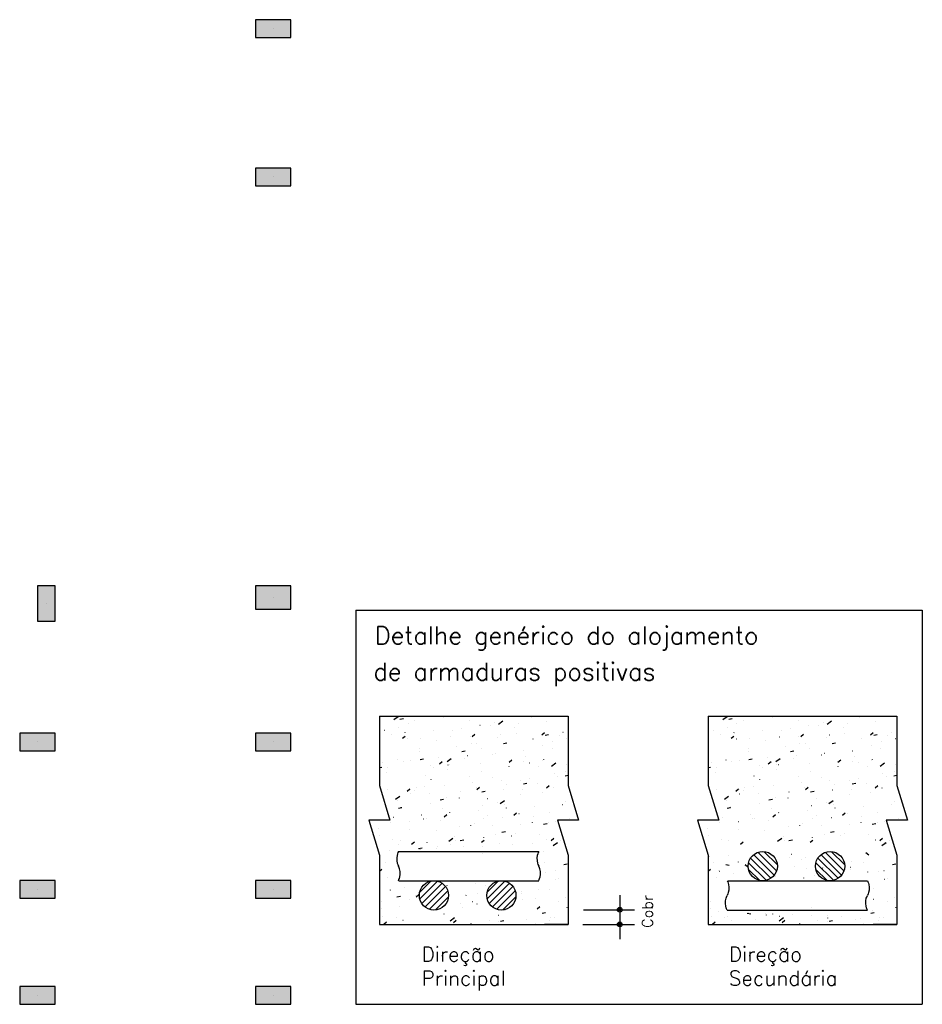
# Model space of a CAD drawing. Extents: x 0 to 119, y 0 to 84.
# Tile 10 of 14: x 87 to 101, y 24 to 39. Entities that reach past the tile are written whole.
import ezdxf

# ---------------------------------------------------------------- set-up
doc = ezdxf.new("R2010")
doc.units = 0
doc.header["$MEASUREMENT"] = 0
for name, color, linetype in [('1', 1, 'CONTINUOUS'), ('2', 2, 'CONTINUOUS'), ('9', 9, 'CONTINUOUS')]:
    doc.layers.add(name, color=color, linetype=linetype)
doc.styles.get("Standard").update_dxf_attribs({"font": 'ROMANS.SHX'})

msp = doc.modelspace()

# ---------------------------------------------------------------- linework, layer by layer
at = {"layer": '1', "linetype": 'Continuous'}
for p, q in [((91.202317, 38.737276), (91.202317, 38.737276)), ((91.202317, 36.448517), (91.202317, 36.448517)), ((91.202317, 29.964549), (91.202317, 29.964549)), ((87.702317, 29.87364), (87.702317, 29.87364)), ((87.565954, 27.737276), (87.565954, 27.737276)), ((91.202317, 27.737276), (91.202317, 27.737276)), ((87.565954, 25.464549), (87.565954, 25.464549)), ((91.202317, 25.464549), (91.202317, 25.464549)), ((87.565954, 23.828185), (87.565954, 23.828185)), ((91.202317, 23.828185), (91.202317, 23.828185))]:
    msp.add_line(p, q, dxfattribs=at)
at = {"layer": '2', "linetype": 'Continuous'}
for p, q in [((92.475045, 29.768138), (101.206862, 29.768138)), ((92.475045, 29.768138), (92.475045, 23.691822)), ((101.206862, 29.768138), (101.206862, 23.691822)), ((92.837672, 28.135076), (95.746763, 28.135076)), ((92.837672, 28.135076), (92.837672, 27.064224)), ((93.062837, 28.081067), (93.128874, 28.129371)), ((93.154571, 28.087419), (93.208115, 28.097827)), ((93.82764, 28.119329), (93.828528, 28.119525)), ((94.248343, 28.133535), (94.248897, 28.134256)), ((95.176423, 28.120014), (95.176542, 28.120915)), ((95.746763, 28.135076), (95.746763, 27.064224)), ((97.905396, 28.135076), (100.814487, 28.135076)), ((97.905396, 28.135076), (97.905396, 27.064224)), ((98.130561, 28.081067), (98.196598, 28.129371)), ((98.222296, 28.087419), (98.275839, 28.097827)), ((98.895364, 28.119329), (98.896252, 28.119525)), ((99.316068, 28.133535), (99.316621, 28.134256)), ((100.244147, 28.120014), (100.244266, 28.120915)), ((100.814487, 28.135076), (100.814487, 27.064224)), ((92.837672, 28.02582), (92.837672, 28.02582)), ((93.135358, 27.965853), (93.136245, 27.96605)), ((93.279932, 28.01768), (93.280051, 28.018582)), ((93.375811, 28.06178), (93.376364, 28.062501)), ((94.108605, 27.951424), (94.109158, 27.952145)), ((94.2288, 28.073579), (94.228919, 28.07448)), ((94.388593, 27.994323), (94.389481, 27.99452)), ((94.54418, 27.9864), (94.544733, 27.987121)), ((94.610479, 28.043514), (94.611366, 28.043711)), ((94.673097, 28.013355), (94.739134, 28.061659)), ((94.919864, 27.959125), (94.919983, 27.960027)), ((94.981138, 28.023178), (94.981691, 28.0239)), ((95.416712, 28.058154), (95.417266, 28.058875)), ((97.905396, 28.02582), (97.905396, 28.02582)), ((98.203082, 27.965853), (98.203969, 27.96605)), ((98.347656, 28.01768), (98.347775, 28.018582)), ((98.443535, 28.06178), (98.444088, 28.062501)), ((99.176329, 27.951424), (99.176883, 27.952145)), ((99.296525, 28.073579), (99.296643, 28.07448)), ((99.456317, 27.994323), (99.457205, 27.99452)), ((99.611904, 27.9864), (99.612457, 27.987121)), ((99.678203, 28.043514), (99.67909, 28.043711)), ((99.740821, 28.013355), (99.806859, 28.061659)), ((99.987589, 27.959125), (99.987707, 27.960027)), ((100.048862, 28.023178), (100.049415, 28.0239)), ((100.484437, 28.058154), (100.48499, 28.058875)), ((92.837672, 27.916367), (92.837672, 27.916367)), ((92.837672, 27.899858), (92.837672, 27.899858)), ((92.837672, 27.899858), (92.837672, 27.899858)), ((92.837672, 27.899858), (92.837672, 27.899858)), ((92.837672, 27.89314), (92.837672, 27.89314)), ((92.837672, 27.89314), (92.837672, 27.89314)), ((92.913472, 27.916662), (92.91436, 27.916859)), ((93.023373, 27.856792), (93.023492, 27.857693)), ((93.192629, 27.793563), (93.234414, 27.828624)), ((93.236072, 27.87967), (93.236626, 27.880391)), ((93.27205, 27.784832), (93.272958, 27.784871)), ((93.469987, 27.790673), (93.470875, 27.79087)), ((93.671647, 27.914645), (93.6722, 27.915366)), ((93.939596, 27.813977), (93.940504, 27.814017)), ((93.972242, 27.91269), (93.97236, 27.913592)), ((94.234769, 27.826865), (94.235677, 27.826905)), ((94.26676, 27.819962), (94.308545, 27.855023)), ((94.663306, 27.798236), (94.663424, 27.799138)), ((94.70523, 27.847406), (94.706138, 27.847445)), ((94.945108, 27.868334), (94.945996, 27.868531)), ((95.205306, 27.782644), (95.205859, 27.783365)), ((95.340892, 27.846361), (95.382676, 27.881422)), ((95.372776, 27.876551), (95.373684, 27.876591)), ((95.391865, 27.839546), (95.445408, 27.849953)), ((95.610038, 27.837912), (95.610157, 27.838813)), ((95.667949, 27.889439), (95.668857, 27.889479)), ((95.727947, 27.79252), (95.728834, 27.792717)), ((97.905396, 27.916367), (97.905396, 27.916367)), ((97.905396, 27.899858), (97.905396, 27.899858)), ((97.905396, 27.899858), (97.905396, 27.899858)), ((97.905396, 27.899858), (97.905396, 27.899858)), ((97.905396, 27.89314), (97.905396, 27.89314)), ((97.905396, 27.89314), (97.905396, 27.89314)), ((97.981196, 27.916662), (97.982084, 27.916859)), ((98.091098, 27.856792), (98.091216, 27.857693)), ((98.260354, 27.793563), (98.302138, 27.828624)), ((98.303797, 27.87967), (98.30435, 27.880391)), ((98.339774, 27.784832), (98.340682, 27.784871)), ((98.537712, 27.790673), (98.538599, 27.79087)), ((98.739371, 27.914645), (98.739925, 27.915366)), ((99.00732, 27.813977), (99.008228, 27.814017)), ((99.039966, 27.91269), (99.040085, 27.913592)), ((99.302493, 27.826865), (99.303402, 27.826905)), ((99.334485, 27.819962), (99.376269, 27.855023)), ((99.73103, 27.798236), (99.731149, 27.799138)), ((99.772954, 27.847406), (99.773862, 27.847445)), ((100.012833, 27.868334), (100.01372, 27.868531)), ((100.27303, 27.782644), (100.273584, 27.783365)), ((100.408616, 27.846361), (100.4504, 27.881422)), ((100.4405, 27.876551), (100.441408, 27.876591)), ((100.45959, 27.839546), (100.513133, 27.849953)), ((100.677762, 27.837912), (100.677881, 27.838813)), ((100.735673, 27.889439), (100.736582, 27.889479)), ((100.795671, 27.79252), (100.796558, 27.792717)), ((92.837672, 27.765866), (92.837672, 27.765866)), ((92.837672, 27.765866), (92.837672, 27.765866)), ((92.837672, 27.650492), (92.837672, 27.650492)), ((92.837672, 27.650492), (92.837672, 27.650492)), ((93.460241, 27.639135), (93.460794, 27.639856)), ((93.715683, 27.751802), (93.715802, 27.752703)), ((94.03094, 27.665668), (94.031828, 27.665865)), ((94.252826, 27.714859), (94.253713, 27.715056)), ((94.332773, 27.71089), (94.333327, 27.711611)), ((94.406747, 27.637348), (94.406865, 27.638249)), ((94.749346, 27.714652), (94.802889, 27.72506)), ((95.353479, 27.677023), (95.353598, 27.677924)), ((95.501142, 27.635509), (95.501696, 27.63623)), ((95.506061, 27.743329), (95.506949, 27.743526)), ((97.905396, 27.765866), (97.905396, 27.765866)), ((97.905396, 27.765866), (97.905396, 27.765866)), ((97.905396, 27.650492), (97.905396, 27.650492)), ((97.905396, 27.650492), (97.905396, 27.650492)), ((98.527965, 27.639135), (98.528518, 27.639856)), ((98.783407, 27.751802), (98.783526, 27.752703)), ((99.098665, 27.665668), (99.099552, 27.665865)), ((99.32055, 27.714859), (99.321438, 27.715056)), ((99.400498, 27.71089), (99.401051, 27.711611)), ((99.474471, 27.637348), (99.47459, 27.638249)), ((99.81707, 27.714652), (99.870613, 27.72506)), ((100.421204, 27.677023), (100.421322, 27.677924)), ((100.568867, 27.635509), (100.56942, 27.63623)), ((100.573785, 27.743329), (100.574673, 27.743526)), ((92.837672, 27.495718), (92.837672, 27.495718)), ((93.459124, 27.590913), (93.459243, 27.591814)), ((93.756077, 27.492), (93.75663, 27.492722)), ((93.880649, 27.433706), (93.946686, 27.48201)), ((94.106826, 27.589759), (94.160369, 27.600167)), ((94.193035, 27.528779), (94.193588, 27.5295)), ((94.587455, 27.539679), (94.588343, 27.539876)), ((94.62861, 27.563755), (94.629163, 27.564476)), ((95.065568, 27.600533), (95.066121, 27.601255)), ((95.096921, 27.516134), (95.097039, 27.517035)), ((97.905396, 27.495718), (97.905396, 27.495718)), ((98.526849, 27.590913), (98.526967, 27.591814)), ((98.823801, 27.492), (98.824354, 27.492722)), ((98.948373, 27.433706), (99.01441, 27.48201)), ((99.17455, 27.589759), (99.228094, 27.600167)), ((99.260759, 27.528779), (99.261313, 27.5295)), ((99.65518, 27.539679), (99.656067, 27.539876)), ((99.696334, 27.563755), (99.696887, 27.564476)), ((100.133292, 27.600533), (100.133845, 27.601255)), ((100.164645, 27.516134), (100.164764, 27.517035)), ((92.837672, 27.401127), (92.837672, 27.401127)), ((92.837672, 27.401127), (92.837672, 27.401127)), ((92.837672, 27.360464), (92.837672, 27.360464)), ((92.837672, 27.343061), (92.87533, 27.350381)), ((92.837672, 27.340189), (92.837672, 27.340189)), ((92.837672, 27.340189), (92.837672, 27.340189)), ((92.883544, 27.420246), (92.884097, 27.420967)), ((92.961513, 27.345596), (92.962422, 27.345635)), ((93.112334, 27.462018), (93.113222, 27.462215)), ((93.202566, 27.430024), (93.202684, 27.430925)), ((93.320502, 27.457025), (93.321056, 27.457746)), ((93.464306, 27.464866), (93.51785, 27.475274)), ((93.629059, 27.374741), (93.629968, 27.374781)), ((93.673287, 27.337013), (93.674175, 27.33721)), ((93.76535, 27.399228), (93.807134, 27.434289)), ((93.895173, 27.386204), (93.89606, 27.386401)), ((93.924233, 27.387629), (93.925141, 27.387668)), ((94.150188, 27.476459), (94.150307, 27.47736)), ((94.394694, 27.40817), (94.395602, 27.408209)), ((94.839481, 27.425627), (94.881265, 27.460688)), ((94.840362, 27.355245), (94.840481, 27.356147)), ((95.062239, 27.437315), (95.063148, 27.437355)), ((95.148408, 27.414674), (95.149296, 27.414871)), ((95.289736, 27.359999), (95.290289, 27.36072)), ((95.357413, 27.450203), (95.358321, 27.450242)), ((95.370294, 27.463865), (95.371181, 27.464061)), ((95.490909, 27.365993), (95.556946, 27.414297)), ((95.719832, 27.387835), (95.720385, 27.388556)), ((97.905396, 27.401127), (97.905396, 27.401127)), ((97.905396, 27.401127), (97.905396, 27.401127)), ((97.905396, 27.360464), (97.905396, 27.360464)), ((97.905396, 27.343061), (97.943054, 27.350381)), ((97.905396, 27.340189), (97.905396, 27.340189)), ((97.905396, 27.340189), (97.905396, 27.340189)), ((97.951268, 27.420246), (97.951822, 27.420967)), ((98.029238, 27.345596), (98.030146, 27.345635)), ((98.180059, 27.462018), (98.180946, 27.462215)), ((98.27029, 27.430024), (98.270409, 27.430925)), ((98.388226, 27.457025), (98.38878, 27.457746)), ((98.532031, 27.464866), (98.585574, 27.475274)), ((98.696784, 27.374741), (98.697692, 27.374781)), ((98.741012, 27.337013), (98.741899, 27.33721)), ((98.833074, 27.399228), (98.874858, 27.434289)), ((98.962897, 27.386204), (98.963785, 27.386401)), ((98.991957, 27.387629), (98.992865, 27.387668)), ((99.217912, 27.476459), (99.218031, 27.47736)), ((99.462418, 27.40817), (99.463326, 27.408209)), ((99.907205, 27.425627), (99.948989, 27.460688)), ((99.908086, 27.355245), (99.908205, 27.356147)), ((100.129964, 27.437315), (100.130872, 27.437355)), ((100.216133, 27.414674), (100.21702, 27.414871)), ((100.35746, 27.359999), (100.358014, 27.36072)), ((100.425137, 27.450203), (100.426045, 27.450242)), ((100.438018, 27.463865), (100.438906, 27.464061)), ((100.558633, 27.365993), (100.62467, 27.414297)), ((100.787556, 27.387835), (100.78811, 27.388556)), ((92.946007, 27.269135), (92.946125, 27.270036)), ((93.54467, 27.21649), (93.545224, 27.217212)), ((93.893629, 27.31557), (93.893748, 27.316471)), ((94.229802, 27.211024), (94.23069, 27.211221)), ((94.417203, 27.288245), (94.417757, 27.288966)), ((94.583803, 27.194356), (94.583922, 27.195258)), ((95.149998, 27.177889), (95.150551, 27.17861)), ((95.532672, 27.250255), (95.53279, 27.251156)), ((95.580093, 27.205724), (95.580647, 27.206445)), ((95.7016, 27.216993), (95.746763, 27.225771)), ((95.704923, 27.288685), (95.705811, 27.288882)), ((98.013731, 27.269135), (98.01385, 27.270036)), ((98.612395, 27.21649), (98.612948, 27.217212)), ((98.961354, 27.31557), (98.961472, 27.316471)), ((99.297527, 27.211024), (99.298414, 27.211221)), ((99.484928, 27.288245), (99.485481, 27.288966)), ((99.651528, 27.194356), (99.651646, 27.195258)), ((100.217722, 27.177889), (100.218275, 27.17861)), ((100.600396, 27.250255), (100.600515, 27.251156)), ((100.647818, 27.205724), (100.648371, 27.206445)), ((100.769325, 27.216993), (100.814487, 27.225771)), ((100.772648, 27.288685), (100.773535, 27.288882)), ((92.837672, 27.151761), (92.837672, 27.151761)), ((92.837672, 27.151761), (92.837672, 27.151761)), ((92.837672, 27.151761), (92.837672, 27.151761)), ((92.837672, 27.064227), (93.000248, 26.5288)), ((93.404932, 27.03438), (93.405485, 27.035101)), ((93.53752, 27.057549), (93.538407, 27.057745)), ((93.637071, 27.154681), (93.637189, 27.155583)), ((93.840507, 27.069355), (93.84106, 27.070077)), ((94.277465, 27.106134), (94.278018, 27.106855)), ((94.327244, 27.033468), (94.327363, 27.034369)), ((94.33807, 27.004893), (94.379854, 27.039955)), ((94.713039, 27.14111), (94.713593, 27.141831)), ((94.790755, 27.086019), (94.791643, 27.086215)), ((95.012641, 27.135209), (95.013528, 27.135406)), ((95.059081, 27.092099), (95.112624, 27.102507)), ((95.276113, 27.089366), (95.276232, 27.090268)), ((95.412201, 27.031292), (95.453985, 27.066354)), ((95.517337, 27.031507), (95.518246, 27.031547)), ((95.746763, 27.064227), (95.909339, 26.5288)), ((97.905396, 27.151761), (97.905396, 27.151761)), ((97.905396, 27.151761), (97.905396, 27.151761)), ((97.905396, 27.151761), (97.905396, 27.151761)), ((97.905396, 27.064227), (98.067972, 26.5288)), ((98.472656, 27.03438), (98.47321, 27.035101)), ((98.605244, 27.057549), (98.606132, 27.057745)), ((98.704795, 27.154681), (98.704914, 27.155583)), ((98.908231, 27.069355), (98.908784, 27.070077)), ((99.345189, 27.106134), (99.345743, 27.106855)), ((99.394969, 27.033468), (99.395087, 27.034369)), ((99.405794, 27.004893), (99.447578, 27.039955)), ((99.780764, 27.14111), (99.781317, 27.141831)), ((99.85848, 27.086019), (99.859367, 27.086215)), ((100.080365, 27.135209), (100.081253, 27.135406)), ((100.126805, 27.092099), (100.180348, 27.102507)), ((100.343837, 27.089366), (100.343956, 27.090268)), ((100.479925, 27.031292), (100.521709, 27.066354)), ((100.585062, 27.031507), (100.58597, 27.031547)), ((100.814487, 27.064227), (100.977063, 26.5288)), ((92.882537, 26.916469), (92.882537, 26.916469)), ((92.882537, 26.916469), (92.882537, 26.916469)), ((92.882537, 26.916469), (92.882537, 26.916469)), ((92.883711, 26.912603), (92.883711, 26.912603)), ((92.883711, 26.912603), (92.883711, 26.912603)), ((92.883711, 26.912603), (92.883711, 26.912603)), ((92.889109, 26.894823), (92.889109, 26.894823)), ((92.894423, 26.877321), (92.894423, 26.877321)), ((92.894423, 26.877321), (92.894423, 26.877321)), ((92.894423, 26.877321), (92.894423, 26.877321)), ((92.967974, 26.997601), (92.968527, 26.998322)), ((93.0882, 26.854057), (93.154238, 26.902361)), ((93.263939, 26.978494), (93.305723, 27.013556)), ((93.315634, 27.008358), (93.316522, 27.008554)), ((93.318523, 26.935505), (93.319431, 26.935545)), ((93.380512, 26.993793), (93.380631, 26.994694)), ((93.613696, 26.948393), (93.614605, 26.948432)), ((93.87215, 26.882369), (93.873037, 26.882565)), ((94.070686, 26.872579), (94.070804, 26.87348)), ((94.084157, 26.968933), (94.085065, 26.968973)), ((94.416561, 26.967206), (94.470104, 26.977614)), ((94.751703, 26.998079), (94.752611, 26.998119)), ((95.019554, 26.928478), (95.019673, 26.929379)), ((95.046876, 27.010967), (95.047785, 27.011006)), ((95.347271, 26.96003), (95.348158, 26.960226)), ((97.950261, 26.916469), (97.950261, 26.916469)), ((97.950261, 26.916469), (97.950261, 26.916469)), ((97.950261, 26.916469), (97.950261, 26.916469)), ((97.951435, 26.912603), (97.951435, 26.912603)), ((97.951435, 26.912603), (97.951435, 26.912603)), ((97.951435, 26.912603), (97.951435, 26.912603)), ((97.956834, 26.894823), (97.956834, 26.894823)), ((97.962148, 26.877321), (97.962148, 26.877321)), ((97.962148, 26.877321), (97.962148, 26.877321)), ((97.962148, 26.877321), (97.962148, 26.877321)), ((98.035698, 26.997601), (98.036252, 26.998322)), ((98.155925, 26.854057), (98.221962, 26.902361)), ((98.331663, 26.978494), (98.373447, 27.013556)), ((98.383359, 27.008358), (98.384246, 27.008554)), ((98.386247, 26.935505), (98.387156, 26.935545)), ((98.448236, 26.993793), (98.448355, 26.994694)), ((98.681421, 26.948393), (98.682329, 26.948432)), ((98.939874, 26.882369), (98.940761, 26.882565)), ((99.13841, 26.872579), (99.138529, 26.87348)), ((99.151882, 26.968933), (99.15279, 26.968973)), ((99.484285, 26.967206), (99.537829, 26.977614)), ((99.819427, 26.998079), (99.820336, 26.998119)), ((100.087279, 26.928478), (100.087397, 26.929379)), ((100.114601, 27.010967), (100.115509, 27.011006)), ((100.414995, 26.96003), (100.415882, 26.960226)), ((92.93542, 26.742303), (92.93542, 26.742303)), ((93.123953, 26.832904), (93.124072, 26.833805)), ((93.131522, 26.71742), (93.185065, 26.727828)), ((93.179867, 26.728893), (93.180755, 26.72909)), ((93.6291, 26.793845), (93.629654, 26.794567)), ((93.774041, 26.842313), (93.827585, 26.852721)), ((94.433103, 26.757363), (94.43399, 26.75756)), ((94.501633, 26.8656), (94.502187, 26.866321)), ((94.654988, 26.806554), (94.655876, 26.806751)), ((94.698461, 26.786344), (94.764498, 26.834648)), ((94.762996, 26.767589), (94.763114, 26.76849)), ((95.227565, 26.7463), (95.228119, 26.747022)), ((95.657661, 26.774136), (95.658214, 26.774857)), ((95.710618, 26.814024), (95.710737, 26.814925)), ((98.003144, 26.742303), (98.003144, 26.742303)), ((98.191677, 26.832904), (98.191796, 26.833805)), ((98.199246, 26.71742), (98.252789, 26.727828)), ((98.247591, 26.728893), (98.248479, 26.72909)), ((98.696825, 26.793845), (98.697378, 26.794567)), ((98.841766, 26.842313), (98.895309, 26.852721)), ((99.500827, 26.757363), (99.501714, 26.75756)), ((99.569358, 26.8656), (99.569911, 26.866321)), ((99.722712, 26.806554), (99.7236, 26.806751)), ((99.766185, 26.786344), (99.832222, 26.834648)), ((99.83072, 26.767589), (99.830839, 26.76849)), ((100.295289, 26.7463), (100.295843, 26.747022)), ((100.725385, 26.774136), (100.725939, 26.774857)), ((100.778342, 26.814024), (100.778461, 26.814925)), ((92.944971, 26.710849), (92.944971, 26.710849)), ((92.953484, 26.682813), (92.953484, 26.682813)), ((92.954652, 26.678964), (92.954652, 26.678964)), ((92.954652, 26.678964), (92.954652, 26.678964)), ((92.954652, 26.678964), (92.954652, 26.678964)), ((92.957982, 26.679702), (92.958869, 26.679899)), ((93.052404, 26.574956), (93.052957, 26.575677)), ((93.489362, 26.611735), (93.489915, 26.612456)), ((93.814127, 26.71169), (93.814246, 26.712591)), ((93.836659, 26.58416), (93.878443, 26.619221)), ((93.924937, 26.64671), (93.92549, 26.647432)), ((94.361895, 26.683489), (94.362448, 26.68421)), ((94.506437, 26.6067), (94.506555, 26.607601)), ((94.73634, 26.57173), (94.737248, 26.57177)), ((94.797469, 26.718465), (94.798023, 26.719186)), ((94.91079, 26.610559), (94.952574, 26.64562)), ((94.989618, 26.631374), (94.990505, 26.631571)), ((95.206801, 26.592271), (95.207709, 26.592311)), ((95.454059, 26.653135), (95.454178, 26.654036)), ((95.874347, 26.621417), (95.875255, 26.621457)), ((98.012695, 26.710849), (98.012695, 26.710849)), ((98.021208, 26.682813), (98.021208, 26.682813)), ((98.022377, 26.678964), (98.022377, 26.678964)), ((98.022377, 26.678964), (98.022377, 26.678964)), ((98.022377, 26.678964), (98.022377, 26.678964)), ((98.025706, 26.679702), (98.026593, 26.679899)), ((98.120128, 26.574956), (98.120682, 26.575677)), ((98.557086, 26.611735), (98.55764, 26.612456)), ((98.881851, 26.71169), (98.88197, 26.712591)), ((98.904383, 26.58416), (98.946167, 26.619221)), ((98.992661, 26.64671), (98.993214, 26.647432)), ((99.429619, 26.683489), (99.430173, 26.68421)), ((99.574161, 26.6067), (99.57428, 26.607601)), ((99.804064, 26.57173), (99.804973, 26.57177)), ((99.865194, 26.718465), (99.865747, 26.719186)), ((99.978514, 26.610559), (100.020298, 26.64562)), ((100.057342, 26.631374), (100.05823, 26.631571)), ((100.274525, 26.592271), (100.275434, 26.592311)), ((100.521784, 26.653135), (100.521902, 26.654036)), ((100.942071, 26.621417), (100.942979, 26.621457)), ((93.000248, 26.5288), (92.675096, 26.5288)), ((92.675096, 26.5288), (92.837672, 25.993374)), ((92.685841, 26.493413), (92.685841, 26.493413)), ((92.6892, 26.48235), (92.6892, 26.48235)), ((92.6892, 26.48235), (92.6892, 26.48235)), ((92.6892, 26.48235), (92.6892, 26.48235)), ((93.007987, 26.496269), (93.008895, 26.496309)), ((93.30316, 26.509156), (93.304068, 26.509196)), ((93.514497, 26.553713), (93.515384, 26.55391)), ((93.557568, 26.550801), (93.557687, 26.551703)), ((93.773621, 26.529697), (93.774529, 26.529737)), ((94.07545, 26.428708), (94.076337, 26.428905)), ((94.249878, 26.445811), (94.249997, 26.446713)), ((94.297335, 26.477899), (94.298223, 26.478096)), ((94.441167, 26.558843), (94.442075, 26.558883)), ((94.586063, 26.442955), (94.586617, 26.443676)), ((95.016159, 26.47079), (95.016712, 26.471512)), ((95.197501, 26.492246), (95.197619, 26.493148)), ((95.368816, 26.469546), (95.422359, 26.479954)), ((95.446255, 26.498626), (95.446808, 26.499347)), ((95.550571, 26.506369), (95.551458, 26.506566)), ((95.909339, 26.5288), (95.584187, 26.5288)), ((95.584187, 26.5288), (95.746763, 25.993374)), ((95.651751, 26.5288), (95.651751, 26.5288)), ((95.673068, 26.5288), (95.673068, 26.5288)), ((95.673068, 26.5288), (95.673068, 26.5288)), ((95.673651, 26.5288), (95.673651, 26.5288)), ((95.772456, 26.55556), (95.773344, 26.555757)), ((95.856024, 26.5288), (95.856024, 26.5288)), ((95.878145, 26.5288), (95.878145, 26.5288)), ((98.067972, 26.5288), (97.74282, 26.5288)), ((97.74282, 26.5288), (97.905396, 25.993374)), ((97.753565, 26.493413), (97.753565, 26.493413)), ((97.756924, 26.48235), (97.756924, 26.48235)), ((97.756924, 26.48235), (97.756924, 26.48235)), ((97.756924, 26.48235), (97.756924, 26.48235)), ((98.075711, 26.496269), (98.076619, 26.496309)), ((98.370884, 26.509156), (98.371793, 26.509196)), ((98.582221, 26.553713), (98.583109, 26.55391)), ((98.625293, 26.550801), (98.625411, 26.551703)), ((98.841345, 26.529697), (98.842253, 26.529737)), ((99.143174, 26.428708), (99.144062, 26.428905)), ((99.317602, 26.445811), (99.317721, 26.446713)), ((99.365059, 26.477899), (99.365947, 26.478096)), ((99.508891, 26.558843), (99.509799, 26.558883)), ((99.653787, 26.442955), (99.654341, 26.443676)), ((100.083883, 26.47079), (100.084437, 26.471512)), ((100.265225, 26.492246), (100.265344, 26.493148)), ((100.43654, 26.469546), (100.490083, 26.479954)), ((100.513979, 26.498626), (100.514532, 26.499347)), ((100.618295, 26.506369), (100.619183, 26.506566)), ((100.977063, 26.5288), (100.651911, 26.5288)), ((100.651911, 26.5288), (100.814487, 25.993374)), ((100.719475, 26.5288), (100.719475, 26.5288)), ((100.740792, 26.5288), (100.740792, 26.5288)), ((100.740792, 26.5288), (100.740792, 26.5288)), ((100.741376, 26.5288), (100.741376, 26.5288)), ((100.84018, 26.55556), (100.841068, 26.555757)), ((100.923748, 26.5288), (100.923748, 26.5288)), ((100.945869, 26.5288), (100.945869, 26.5288)), ((92.720949, 26.377788), (92.720949, 26.377788)), ((92.822214, 26.400238), (92.823102, 26.400435)), ((92.840998, 26.299446), (92.841551, 26.300167)), ((93.30101, 26.389912), (93.301128, 26.390814)), ((93.71353, 26.3712), (93.714084, 26.371922)), ((93.993319, 26.284922), (93.993438, 26.285824)), ((94.631965, 26.302719), (94.632852, 26.302916)), ((94.726296, 26.344653), (94.779839, 26.355061)), ((94.87642, 26.28868), (94.876974, 26.289401)), ((94.940942, 26.331357), (94.941061, 26.332259)), ((95.306516, 26.316515), (95.30707, 26.317236)), ((97.788673, 26.377788), (97.788673, 26.377788)), ((97.889938, 26.400238), (97.890826, 26.400435)), ((97.908722, 26.299446), (97.909275, 26.300167)), ((98.368734, 26.389912), (98.368853, 26.390814)), ((98.781255, 26.3712), (98.781808, 26.371922)), ((99.061044, 26.284922), (99.061162, 26.285824)), ((99.699689, 26.302719), (99.700577, 26.302916)), ((99.79402, 26.344653), (99.847564, 26.355061)), ((99.944145, 26.28868), (99.944698, 26.289401)), ((100.008666, 26.331357), (100.008785, 26.332259)), ((100.374241, 26.316515), (100.374794, 26.317236)), ((92.772028, 26.209564), (92.772028, 26.209564)), ((92.772028, 26.209564), (92.772028, 26.209564)), ((92.772028, 26.209564), (92.772028, 26.209564)), ((92.79189, 26.14415), (92.79189, 26.14415)), ((92.79189, 26.14415), (92.79189, 26.14415)), ((92.796082, 26.130345), (92.796082, 26.130345)), ((92.796082, 26.130345), (92.796082, 26.130345)), ((93.044451, 26.229024), (93.044569, 26.229925)), ((93.136834, 26.152311), (93.137387, 26.153032)), ((93.156844, 26.225058), (93.157731, 26.225255)), ((93.335248, 26.163426), (93.377032, 26.198487)), ((93.573792, 26.18909), (93.574345, 26.189811)), ((93.736761, 26.124034), (93.736879, 26.124935)), ((93.906012, 26.206695), (93.97205, 26.254999)), ((93.939682, 26.149244), (93.94057, 26.149441)), ((94.009367, 26.224065), (94.00992, 26.224787)), ((94.083777, 26.21976), (94.13732, 26.230168)), ((94.13063, 26.119607), (94.131539, 26.119646)), ((94.409379, 26.189825), (94.451163, 26.224886)), ((94.425804, 26.132494), (94.426712, 26.132534)), ((94.446325, 26.260844), (94.446878, 26.261565)), ((94.684383, 26.170469), (94.684502, 26.17137)), ((94.896265, 26.153035), (94.897173, 26.153075)), ((95.192918, 26.177714), (95.193805, 26.177911)), ((95.414803, 26.226905), (95.415691, 26.227101)), ((95.48351, 26.216224), (95.525294, 26.251285)), ((95.516272, 26.138982), (95.58231, 26.187286)), ((95.56381, 26.182181), (95.564719, 26.18222)), ((95.631116, 26.210144), (95.631234, 26.211045)), ((97.839753, 26.209564), (97.839753, 26.209564)), ((97.839753, 26.209564), (97.839753, 26.209564)), ((97.839753, 26.209564), (97.839753, 26.209564)), ((97.859615, 26.14415), (97.859615, 26.14415)), ((97.859615, 26.14415), (97.859615, 26.14415)), ((97.863807, 26.130345), (97.863807, 26.130345)), ((97.863807, 26.130345), (97.863807, 26.130345)), ((98.112175, 26.229024), (98.112294, 26.229925)), ((98.224568, 26.225058), (98.225456, 26.225255)), ((98.402972, 26.163426), (98.444756, 26.198487)), ((98.973737, 26.206695), (99.039774, 26.254999)), ((99.077091, 26.224065), (99.077644, 26.224787)), ((99.151501, 26.21976), (99.205044, 26.230168)), ((99.477103, 26.189825), (99.518888, 26.224886)), ((99.514049, 26.260844), (99.514602, 26.261565)), ((100.482528, 26.226905), (100.483415, 26.227101)), ((100.551234, 26.216224), (100.593019, 26.251285)), ((100.583997, 26.138982), (100.650034, 26.187286)), ((100.631535, 26.182181), (100.632443, 26.18222)), ((100.69884, 26.210144), (100.698959, 26.211045)), ((92.816761, 26.062242), (92.816761, 26.062242)), ((92.837672, 25.993374), (92.837672, 24.922524)), ((92.837672, 25.977542), (92.852281, 25.980381)), ((92.992624, 26.06992), (92.993532, 26.06996)), ((93.131357, 26.047734), (95.089001, 26.047734)), ((93.441257, 26.094867), (93.4948, 26.105275)), ((93.463085, 26.090461), (93.463993, 26.090501)), ((93.717797, 26.100053), (93.718684, 26.10025)), ((94.427824, 26.00958), (94.427943, 26.010481)), ((95.089001, 26.047734), (95.293634, 26.047734)), ((95.374557, 26.049255), (95.374676, 26.050156)), ((95.746763, 25.993374), (95.746763, 24.922524)), ((97.884485, 26.062242), (97.884485, 26.062242)), ((97.905396, 25.993374), (97.905396, 24.922524)), ((97.905396, 25.977542), (97.920005, 25.980381)), ((98.212874, 25.987613), (98.212755, 25.988515)), ((98.610118, 25.998851), (98.923759, 25.685211)), ((98.676767, 26.035054), (98.959961, 25.75186)), ((98.769933, 26.04474), (98.969648, 25.845025)), ((99.188571, 26.001705), (99.187683, 26.001902)), ((99.648747, 25.998851), (99.962387, 25.685211)), ((99.715396, 26.035054), (99.99859, 25.75186)), ((99.808562, 26.04474), (100.008277, 25.845025)), ((99.851916, 26.052928), (99.851797, 26.053829)), ((100.338715, 26.030655), (100.3805, 25.995594)), ((100.814487, 25.993374), (100.814487, 24.922524)), ((92.837672, 25.904934), (92.837672, 25.904934)), ((92.837672, 25.904934), (92.837672, 25.904934)), ((92.837672, 25.904934), (92.837672, 25.904934)), ((92.925428, 25.876801), (92.925981, 25.877522)), ((95.384084, 25.884927), (95.384637, 25.885648)), ((95.678551, 25.846993), (95.732094, 25.857401)), ((97.905396, 25.904934), (97.905396, 25.904934)), ((97.905396, 25.904934), (97.905396, 25.904934)), ((97.905396, 25.904934), (97.905396, 25.904934)), ((97.993152, 25.876801), (97.993705, 25.877522)), ((98.176197, 25.84623), (98.22974, 25.835822)), ((98.373971, 25.885908), (98.373418, 25.886629)), ((98.469432, 25.826724), (98.469314, 25.827626)), ((98.474281, 25.845293), (98.516066, 25.810232)), ((98.528625, 25.87464), (98.799547, 25.603718)), ((98.560262, 25.945855), (98.870763, 25.635354)), ((98.627618, 25.8767), (98.626731, 25.876897)), ((98.873364, 25.939589), (98.872455, 25.939629)), ((99.159606, 25.947938), (99.159488, 25.948839)), ((99.241025, 25.821294), (99.240472, 25.822015)), ((99.343824, 25.919048), (99.342916, 25.919088)), ((99.410456, 25.952515), (99.409569, 25.952711)), ((99.567255, 25.87464), (99.838176, 25.603718)), ((99.598891, 25.945856), (99.909392, 25.635354)), ((100.01137, 25.889902), (100.010462, 25.889942)), ((100.108475, 25.892039), (100.108356, 25.892941)), ((100.306544, 25.877015), (100.305635, 25.877055)), ((100.746275, 25.846993), (100.799818, 25.857401)), ((92.837672, 25.74591), (92.875621, 25.777753)), ((92.837672, 25.762436), (92.837672, 25.762436)), ((92.837672, 25.762436), (92.837672, 25.762436)), ((92.837672, 25.762436), (92.837672, 25.762436)), ((95.39178, 25.72307), (95.392668, 25.723266)), ((95.548447, 25.755832), (95.549356, 25.755872)), ((97.905396, 25.74591), (97.943346, 25.777753)), ((97.905396, 25.762436), (97.905396, 25.762436)), ((97.905396, 25.762436), (97.905396, 25.762436)), ((97.905396, 25.762436), (97.905396, 25.762436)), ((98.071103, 25.750711), (98.070215, 25.750908)), ((98.078135, 25.738773), (98.077582, 25.739494)), ((98.292988, 25.70152), (98.292101, 25.701717)), ((98.528342, 25.772071), (98.696978, 25.603435)), ((98.950668, 25.667019), (98.950115, 25.66774)), ((99.416165, 25.787049), (99.416046, 25.787951)), ((99.546224, 25.67305), (99.545336, 25.673247)), ((99.566971, 25.772071), (99.735608, 25.603435)), ((99.671121, 25.793458), (99.670568, 25.79418)), ((100.101217, 25.765623), (100.100663, 25.766344)), ((100.102739, 25.799039), (100.101852, 25.799236)), ((100.365034, 25.731151), (100.364915, 25.732052)), ((100.531313, 25.737787), (100.530759, 25.738509)), ((100.616172, 25.755832), (100.61708, 25.755872)), ((92.837672, 25.655568), (92.837672, 25.655568)), ((92.837672, 25.655568), (92.837672, 25.655568)), ((92.837672, 25.655568), (92.837672, 25.655568)), ((92.837672, 25.637477), (92.837672, 25.637477)), ((92.837672, 25.637477), (92.837672, 25.637477)), ((92.967084, 25.641367), (92.967203, 25.642269)), ((93.139629, 25.596825), (95.089001, 25.596825)), ((93.152548, 25.651225), (93.153456, 25.651264)), ((93.460618, 25.421579), (93.629254, 25.590215)), ((93.460901, 25.319011), (93.731823, 25.589932)), ((93.492537, 25.247795), (93.803038, 25.558296)), ((93.542393, 25.194799), (93.856034, 25.50844)), ((93.88239, 25.52591), (93.882944, 25.526632)), ((94.312486, 25.553746), (94.313039, 25.554467)), ((94.477612, 25.520403), (94.4785, 25.5206)), ((94.499247, 25.421579), (94.667883, 25.590216)), ((94.49953, 25.319011), (94.770452, 25.589932)), ((94.531167, 25.247795), (94.841668, 25.558296)), ((94.581023, 25.194799), (94.894663, 25.50844)), ((94.604881, 25.566589), (94.605, 25.56749)), ((95.089001, 25.596825), (95.293634, 25.596825)), ((95.553749, 25.622487), (95.553868, 25.623389)), ((95.602773, 25.637252), (95.603327, 25.637974)), ((97.905396, 25.655568), (97.905396, 25.655568)), ((97.905396, 25.655568), (97.905396, 25.655568)), ((97.905396, 25.655568), (97.905396, 25.655568)), ((97.905396, 25.637477), (97.905396, 25.637477)), ((97.905396, 25.637477), (97.905396, 25.637477)), ((98.034809, 25.641367), (98.034927, 25.642269)), ((98.207353, 25.596825), (100.156725, 25.596825)), ((98.221181, 25.542386), (98.220272, 25.542426)), ((99.380764, 25.639183), (99.38021, 25.639904)), ((99.672724, 25.626161), (99.672605, 25.627062)), ((100.156725, 25.596825), (100.361358, 25.596825)), ((100.621474, 25.622487), (100.621592, 25.623389)), ((100.670498, 25.637252), (100.671051, 25.637974)), ((92.837672, 25.42524), (92.837672, 25.42524)), ((92.837672, 25.406203), (92.837672, 25.406203)), ((92.837672, 25.406203), (92.837672, 25.406203)), ((92.837672, 25.406203), (92.837672, 25.406203)), ((93.002491, 25.442742), (93.003379, 25.442939)), ((93.009858, 25.454156), (93.010411, 25.454877)), ((93.108472, 25.34742), (93.162016, 25.357828)), ((93.224376, 25.491933), (93.225264, 25.49213)), ((93.401589, 25.366025), (93.401708, 25.366926)), ((93.406557, 25.348358), (93.448341, 25.383419)), ((93.609043, 25.158597), (93.892237, 25.44179)), ((94.172748, 25.371635), (94.173301, 25.372357)), ((94.348322, 25.4057), (94.348441, 25.406601)), ((94.602843, 25.399471), (94.603397, 25.400192)), ((94.647672, 25.158597), (94.930866, 25.44179)), ((95.032939, 25.427306), (95.033493, 25.428028)), ((95.034127, 25.394414), (95.035015, 25.394611)), ((95.297191, 25.461599), (95.297309, 25.4625)), ((95.463035, 25.455142), (95.463588, 25.455863)), ((96.543752, 25.376183), (96.543752, 24.695251)), ((97.905396, 25.42524), (97.905396, 25.42524)), ((97.905396, 25.406203), (97.905396, 25.406203)), ((97.905396, 25.406203), (97.905396, 25.406203)), ((97.905396, 25.406203), (97.905396, 25.406203)), ((100.460392, 25.470384), (100.459504, 25.470581)), ((92.837672, 25.294782), (92.837672, 25.294782)), ((92.837672, 25.229759), (92.837672, 25.229759)), ((92.837672, 25.229759), (92.837672, 25.229759)), ((92.837672, 25.211799), (92.837672, 25.211799)), ((92.837672, 25.211799), (92.837672, 25.211799)), ((92.842012, 25.211989), (92.84292, 25.212028)), ((92.870119, 25.272045), (92.870673, 25.272767)), ((93.145031, 25.205136), (93.145149, 25.206037)), ((93.305694, 25.307021), (93.306247, 25.307742)), ((93.559006, 25.316753), (93.559894, 25.31695)), ((93.702208, 25.14891), (93.901923, 25.348625)), ((93.804731, 25.254022), (93.805639, 25.254062)), ((94.091763, 25.244811), (94.091882, 25.245712)), ((94.275192, 25.274563), (94.2761, 25.274602)), ((94.341845, 25.240939), (94.342732, 25.241136)), ((94.740838, 25.14891), (94.940552, 25.348625)), ((94.942738, 25.303708), (94.943646, 25.303748)), ((95.040632, 25.30071), (95.040751, 25.301611)), ((95.237911, 25.316596), (95.238819, 25.316636)), ((95.59508, 25.269409), (95.595968, 25.269606)), ((95.708372, 25.337137), (95.70928, 25.337176)), ((97.905396, 25.294782), (97.905396, 25.294782)), ((97.905396, 25.229759), (97.905396, 25.229759)), ((97.905396, 25.229759), (97.905396, 25.229759)), ((97.905396, 25.211799), (97.905396, 25.211799)), ((97.905396, 25.211799), (97.905396, 25.211799)), ((97.909736, 25.211989), (97.910644, 25.212028)), ((97.937843, 25.272045), (97.938397, 25.272767)), ((100.452362, 25.308002), (100.451808, 25.308723)), ((100.662804, 25.269409), (100.663692, 25.269606)), ((100.776096, 25.337137), (100.777005, 25.337176)), ((92.837672, 25.156837), (92.837672, 25.156837)), ((92.866724, 25.163278), (92.867611, 25.163475)), ((93.835205, 25.083922), (93.835323, 25.084823)), ((94.119959, 25.191748), (94.120847, 25.191945)), ((94.676474, 25.065759), (94.677362, 25.065956)), ((94.784073, 25.139821), (94.784192, 25.140722)), ((95.270991, 25.162996), (95.312775, 25.198057)), ((95.345766, 25.099547), (95.39931, 25.109955)), ((95.731696, 25.186256), (95.731814, 25.187157)), ((95.986414, 25.14891), (96.771025, 25.14891)), ((97.905396, 25.156837), (97.905396, 25.156837)), ((97.934448, 25.163278), (97.935335, 25.163475)), ((98.061256, 25.123691), (98.060348, 25.12373)), ((98.199081, 25.145916), (100.156725, 25.145916)), ((98.508981, 25.098784), (98.562525, 25.088376)), ((98.531717, 25.10315), (98.530809, 25.103189)), ((98.786409, 25.093401), (98.785521, 25.093597)), ((98.804604, 25.068715), (98.804485, 25.069617)), ((98.902929, 25.083922), (98.903048, 25.084823)), ((99.199263, 25.074004), (99.198355, 25.074044)), ((99.494436, 25.061117), (99.493528, 25.061156)), ((99.495667, 25.183169), (99.495549, 25.184071)), ((99.744199, 25.065759), (99.745086, 25.065956)), ((100.156725, 25.145916), (100.361358, 25.145916)), ((100.413491, 25.099547), (100.467034, 25.109955)), ((100.4424, 25.143494), (100.442281, 25.144395)), ((100.79942, 25.186256), (100.799539, 25.187157)), ((92.837672, 24.922524), (95.746763, 24.922524)), ((92.872447, 24.922524), (92.872447, 24.922524)), ((92.872447, 24.922524), (92.872447, 24.922524)), ((92.888472, 25.044247), (92.888591, 25.045148)), ((92.899069, 24.922524), (92.899069, 24.922524)), ((92.905146, 24.927624), (92.94693, 24.962685)), ((92.905568, 24.922524), (92.905568, 24.922524)), ((92.905568, 24.922524), (92.905568, 24.922524)), ((93.010659, 24.922524), (93.010659, 24.922524)), ((93.010659, 24.922524), (93.010659, 24.922524)), ((93.010659, 24.922524), (93.010659, 24.922524)), ((93.094287, 25.031511), (93.094841, 25.032232)), ((93.107824, 24.922524), (93.107824, 24.922524)), ((93.107824, 24.922524), (93.107824, 24.922524)), ((93.201353, 24.988098), (93.202241, 24.988295)), ((93.343202, 24.922524), (93.343202, 24.922524)), ((93.343202, 24.922524), (93.343202, 24.922524)), ((93.419396, 24.922524), (93.419396, 24.922524)), ((93.419396, 24.922524), (93.419396, 24.922524)), ((93.578579, 24.922524), (93.578579, 24.922524)), ((93.578646, 24.923033), (93.578765, 24.923935)), ((93.813956, 24.922524), (93.813956, 24.922524)), ((93.828133, 24.922524), (93.828133, 24.922524)), ((93.828133, 24.922524), (93.828133, 24.922524)), ((93.853231, 24.922524), (93.853231, 24.922524)), ((93.931376, 24.979684), (93.997413, 25.027989)), ((93.941739, 24.922524), (93.941739, 24.922524)), ((93.979277, 24.954023), (94.021062, 24.989084)), ((94.030383, 24.922524), (94.030383, 24.922524)), ((94.030383, 24.922524), (94.030383, 24.922524)), ((94.049334, 24.922524), (94.049334, 24.922524)), ((94.236869, 24.922524), (94.236869, 24.922524)), ((94.250315, 24.940047), (94.250869, 24.940768)), ((94.284711, 24.922524), (94.284711, 24.922524)), ((94.435064, 24.922524), (94.435064, 24.922524)), ((94.520088, 24.922524), (94.520088, 24.922524)), ((94.520088, 24.922524), (94.520088, 24.922524)), ((94.520088, 24.922524), (94.520088, 24.922524)), ((94.527514, 24.978932), (94.527633, 24.979833)), ((94.645606, 24.922524), (94.645606, 24.922524)), ((94.680411, 24.967883), (94.680964, 24.968604)), ((94.703247, 24.974654), (94.75679, 24.985061)), ((94.755465, 24.922524), (94.755465, 24.922524)), ((94.755465, 24.922524), (94.755465, 24.922524)), ((94.755465, 24.922524), (94.755465, 24.922524)), ((94.984408, 24.922524), (94.984408, 24.922524)), ((94.990843, 24.922524), (94.990843, 24.922524)), ((94.990843, 24.922524), (94.990843, 24.922524)), ((94.990843, 24.922524), (94.990843, 24.922524)), ((95.054343, 24.922524), (95.054343, 24.922524)), ((95.110507, 24.995718), (95.11106, 24.996439)), ((95.155198, 24.922524), (95.155198, 24.922524)), ((95.155198, 24.922524), (95.155198, 24.922524)), ((95.155198, 24.922524), (95.155198, 24.922524)), ((95.22622, 24.922524), (95.22622, 24.922524)), ((95.22622, 24.922524), (95.22622, 24.922524)), ((95.22622, 24.922524), (95.22622, 24.922524)), ((95.237427, 24.940754), (95.238315, 24.940951)), ((95.746763, 24.922524), (95.383127, 24.922524)), ((95.459313, 24.989945), (95.4602, 24.990141)), ((95.461597, 24.922524), (95.461597, 24.922524)), ((95.461597, 24.922524), (95.461597, 24.922524)), ((95.46308, 24.922524), (95.46308, 24.922524)), ((95.475137, 25.025367), (95.475256, 25.026268)), ((95.540602, 25.023554), (95.541156, 25.024275)), ((95.556063, 24.922524), (95.556063, 24.922524)), ((95.696975, 24.922524), (95.696975, 24.922524)), ((95.696975, 24.922524), (95.696975, 24.922524)), ((95.974036, 24.922524), (96.771025, 24.922524)), ((97.905396, 24.922524), (100.814487, 24.922524)), ((97.940171, 24.922524), (97.940171, 24.922524)), ((97.940171, 24.922524), (97.940171, 24.922524)), ((97.956196, 25.044247), (97.956315, 25.045148)), ((97.966793, 24.922524), (97.966793, 24.922524)), ((97.972871, 24.927624), (98.014655, 24.962685)), ((97.973293, 24.922524), (97.973293, 24.922524)), ((97.973293, 24.922524), (97.973293, 24.922524)), ((98.078383, 24.922524), (98.078383, 24.922524)), ((98.078383, 24.922524), (98.078383, 24.922524)), ((98.078383, 24.922524), (98.078383, 24.922524)), ((98.162012, 25.031511), (98.162565, 25.032232)), ((98.175549, 24.922524), (98.175549, 24.922524)), ((98.175549, 24.922524), (98.175549, 24.922524)), ((98.205112, 25.040618), (98.204558, 25.041339)), ((98.269078, 24.988098), (98.269965, 24.988295)), ((98.410926, 24.922524), (98.410926, 24.922524)), ((98.410926, 24.922524), (98.410926, 24.922524)), ((98.48712, 24.922524), (98.48712, 24.922524)), ((98.48712, 24.922524), (98.48712, 24.922524)), ((98.64207, 25.003839), (98.641516, 25.004561)), ((98.646303, 24.922524), (98.646303, 24.922524)), ((98.64637, 24.923033), (98.646489, 24.923935)), ((98.881681, 24.922524), (98.881681, 24.922524)), ((98.895857, 24.922524), (98.895857, 24.922524)), ((98.895857, 24.922524), (98.895857, 24.922524)), ((98.920956, 24.922524), (98.920956, 24.922524)), ((98.9991, 24.979684), (99.065138, 25.027989)), ((99.008294, 25.04421), (99.007407, 25.044407)), ((99.009463, 24.922524), (99.009463, 24.922524)), ((99.047002, 24.954023), (99.088786, 24.989084)), ((99.098108, 24.922524), (99.098108, 24.922524)), ((99.098108, 24.922524), (99.098108, 24.922524)), ((99.117058, 24.922524), (99.117058, 24.922524)), ((99.304594, 24.922524), (99.304594, 24.922524)), ((99.31804, 24.940047), (99.318593, 24.940768)), ((99.352435, 24.922524), (99.352435, 24.922524)), ((99.502788, 24.922524), (99.502788, 24.922524)), ((99.587812, 24.922524), (99.587812, 24.922524)), ((99.587812, 24.922524), (99.587812, 24.922524)), ((99.587812, 24.922524), (99.587812, 24.922524)), ((99.595239, 24.978932), (99.595357, 24.979833)), ((99.713331, 24.922524), (99.713331, 24.922524)), ((99.748135, 24.967883), (99.748689, 24.968604)), ((99.752226, 25.02228), (99.752107, 25.023182)), ((99.770971, 24.974654), (99.824514, 24.985061)), ((99.82319, 24.922524), (99.82319, 24.922524)), ((99.82319, 24.922524), (99.82319, 24.922524)), ((99.82319, 24.922524), (99.82319, 24.922524)), ((99.964897, 25.040576), (99.963989, 25.040615)), ((100.052133, 24.922524), (100.052133, 24.922524)), ((100.058567, 24.922524), (100.058567, 24.922524)), ((100.058567, 24.922524), (100.058567, 24.922524)), ((100.058567, 24.922524), (100.058567, 24.922524)), ((100.122067, 24.922524), (100.122067, 24.922524)), ((100.178231, 24.995718), (100.178784, 24.996439)), ((100.222923, 24.922524), (100.222923, 24.922524)), ((100.222923, 24.922524), (100.222923, 24.922524)), ((100.222923, 24.922524), (100.222923, 24.922524)), ((100.26153, 25.01574), (100.260642, 25.015937)), ((100.293944, 24.922524), (100.293944, 24.922524)), ((100.293944, 24.922524), (100.293944, 24.922524)), ((100.293944, 24.922524), (100.293944, 24.922524)), ((100.305152, 24.940754), (100.306039, 24.940951)), ((100.814487, 24.922524), (100.450851, 24.922524)), ((100.527037, 24.989945), (100.527925, 24.990141)), ((100.529322, 24.922524), (100.529322, 24.922524)), ((100.529322, 24.922524), (100.529322, 24.922524)), ((100.530804, 24.922524), (100.530804, 24.922524)), ((100.542861, 25.025367), (100.54298, 25.026268)), ((100.608327, 25.023554), (100.60888, 25.024275)), ((100.623787, 24.922524), (100.623787, 24.922524)), ((100.764699, 24.922524), (100.764699, 24.922524)), ((100.764699, 24.922524), (100.764699, 24.922524)), ((92.475045, 23.691822), (101.206862, 23.691822))]:
    msp.add_line(p, q, dxfattribs=at)
for points in [[(90.92959, 38.87364), (90.92959, 38.600913), (91.475045, 38.600913), (91.475045, 38.87364), (90.92959, 38.87364)], [(90.92959, 36.58488), (90.92959, 36.312153), (91.475045, 36.312153), (91.475045, 36.58488), (90.92959, 36.58488)], [(87.838681, 30.146367), (87.565954, 30.146367), (87.565954, 29.600913), (87.838681, 29.600913), (87.838681, 30.146367)], [(90.92959, 30.146367), (90.92959, 29.782731), (91.475045, 29.782731), (91.475045, 30.146367), (90.92959, 30.146367)], [(87.293226, 27.87364), (87.293226, 27.600913), (87.838681, 27.600913), (87.838681, 27.87364), (87.293226, 27.87364)], [(90.92959, 27.87364), (90.92959, 27.600913), (91.475045, 27.600913), (91.475045, 27.87364), (90.92959, 27.87364)], [(93.131357, 26.047734), (93.123085, 26.030099), (93.116572, 26.012855), (93.109854, 25.988817), (93.104253, 25.948698), (93.105771, 25.904564), (93.113783, 25.866039), (93.120097, 25.847344), (93.131357, 25.82228)], [(95.293634, 26.047734), (95.285363, 26.030099), (95.27885, 26.012855), (95.272132, 25.988817), (95.26653, 25.948698), (95.268048, 25.904564), (95.27606, 25.866039), (95.282374, 25.847344), (95.293634, 25.82228)], [(93.131357, 25.596825), (93.139629, 25.614461), (93.14614, 25.631704), (93.152858, 25.655743), (93.158461, 25.695862), (93.156943, 25.739996), (93.148931, 25.778521), (93.142615, 25.797215), (93.131357, 25.822279)], [(95.293634, 25.596825), (95.301906, 25.614461), (95.308417, 25.631704), (95.315135, 25.655743), (95.320738, 25.695862), (95.31922, 25.739996), (95.311208, 25.778521), (95.304892, 25.797215), (95.293634, 25.822279)], [(87.293226, 25.600913), (87.293226, 25.328185), (87.838681, 25.328185), (87.838681, 25.600913), (87.293226, 25.600913)], [(90.92959, 25.600913), (90.92959, 25.328185), (91.475045, 25.328185), (91.475045, 25.600913), (90.92959, 25.600913)], [(98.199081, 25.596825), (98.207353, 25.57919), (98.213864, 25.561946), (98.220582, 25.537908), (98.226185, 25.497789), (98.224667, 25.453655), (98.216655, 25.41513), (98.210339, 25.396435), (98.199081, 25.371371)], [(100.361358, 25.596825), (100.36963, 25.57919), (100.376141, 25.561946), (100.382859, 25.537908), (100.388462, 25.497789), (100.386944, 25.453655), (100.378932, 25.41513), (100.372616, 25.396435), (100.361358, 25.371371)], [(98.199081, 25.145916), (98.19081, 25.163552), (98.184297, 25.180795), (98.177579, 25.204834), (98.171977, 25.244953), (98.173495, 25.289087), (98.181507, 25.327612), (98.187822, 25.346306), (98.199081, 25.37137)], [(100.361358, 25.145916), (100.353087, 25.163552), (100.346574, 25.180795), (100.339856, 25.204834), (100.334254, 25.244953), (100.335772, 25.289087), (100.343784, 25.327612), (100.350099, 25.346306), (100.361358, 25.37137)], [(87.293226, 23.964549), (87.293226, 23.691822), (87.838681, 23.691822), (87.838681, 23.964549), (87.293226, 23.964549)], [(90.92959, 23.964549), (90.92959, 23.691822), (91.475045, 23.691822), (91.475045, 23.964549), (90.92959, 23.964549)]]:
    msp.add_lwpolyline(points, dxfattribs=at)
for centre, radius in [((98.747187, 25.82228), 0.225455), ((99.785816, 25.82228), 0.225455), ((93.679463, 25.371371), 0.225455), ((94.718092, 25.371371), 0.225455), ((96.543752, 25.14891), 0.036364), ((96.543752, 25.14891), 0.018182), ((96.543752, 24.922524), 0.036364), ((96.543752, 24.922524), 0.018182)]:
    msp.add_circle(centre, radius, dxfattribs=at)
at = {"layer": '9', "linetype": 'Continuous'}
for points in [[(90.92959, 38.87364), (90.92959, 38.600913), (91.475045, 38.600913)], [(90.92959, 38.87364), (91.475045, 38.600913), (91.475045, 38.87364)], [(90.92959, 38.87364), (91.475045, 38.87364), (90.92959, 38.87364)], [(90.92959, 36.58488), (90.92959, 36.312153), (91.475045, 36.312153)], [(90.92959, 36.58488), (91.475045, 36.312153), (91.475045, 36.58488)], [(90.92959, 36.58488), (91.475045, 36.58488), (90.92959, 36.58488)], [(87.838681, 30.146367), (87.565954, 30.146367), (87.565954, 29.600913)], [(87.838681, 30.146367), (87.565954, 29.600913), (87.838681, 29.600913)], [(87.838681, 30.146367), (87.838681, 29.600913), (87.838681, 30.146367)], [(90.92959, 30.146367), (90.92959, 29.782731), (91.475045, 29.782731)], [(90.92959, 30.146367), (91.475045, 29.782731), (91.475045, 30.146367)], [(90.92959, 30.146367), (91.475045, 30.146367), (90.92959, 30.146367)], [(87.293226, 27.87364), (87.293226, 27.600913), (87.838681, 27.600913)], [(87.293226, 27.87364), (87.838681, 27.600913), (87.838681, 27.87364)], [(87.293226, 27.87364), (87.838681, 27.87364), (87.293226, 27.87364)], [(90.92959, 27.87364), (90.92959, 27.600913), (91.475045, 27.600913)], [(90.92959, 27.87364), (91.475045, 27.600913), (91.475045, 27.87364)], [(90.92959, 27.87364), (91.475045, 27.87364), (90.92959, 27.87364)], [(87.293226, 25.600913), (87.293226, 25.328185), (87.838681, 25.328185)], [(87.293226, 25.600913), (87.838681, 25.328185), (87.838681, 25.600913)], [(87.293226, 25.600913), (87.838681, 25.600913), (87.293226, 25.600913)], [(90.92959, 25.600913), (90.92959, 25.328185), (91.475045, 25.328185)], [(90.92959, 25.600913), (91.475045, 25.328185), (91.475045, 25.600913)], [(90.92959, 25.600913), (91.475045, 25.600913), (90.92959, 25.600913)], [(87.293226, 23.964549), (87.293226, 23.691822), (87.838681, 23.691822)], [(87.293226, 23.964549), (87.838681, 23.691822), (87.838681, 23.964549)], [(87.293226, 23.964549), (87.838681, 23.964549), (87.293226, 23.964549)], [(90.92959, 23.964549), (90.92959, 23.691822), (91.475045, 23.691822)], [(90.92959, 23.964549), (91.475045, 23.691822), (91.475045, 23.964549)], [(90.92959, 23.964549), (91.475045, 23.964549), (90.92959, 23.964549)]]:
    msp.add_solid(points, dxfattribs=at)

# ---------------------------------------------------------------- texts
at = {"layer": '2', "linetype": 'Continuous'}
for s, height, p in [('Detalhe genérico do alojamento', 0.272727, (92.766838, 29.242296)), ('de armaduras positivas', 0.272727, (92.745433, 28.685767)), ('Direção ', 0.227273, (93.487059, 24.349478)), ('Direção ', 0.227273, (98.224268, 24.349478)), ('Principal', 0.227273, (93.487059, 23.979858)), ('Secundária', 0.227273, (98.224268, 23.979858))]:
    msp.add_text(s, height=height, dxfattribs=at).set_placement(p)
msp.add_text('Cobr', height=0.163636, rotation=90, dxfattribs=at).set_placement((97.052, 24.869717))

doc.saveas('drawing.dxf')
